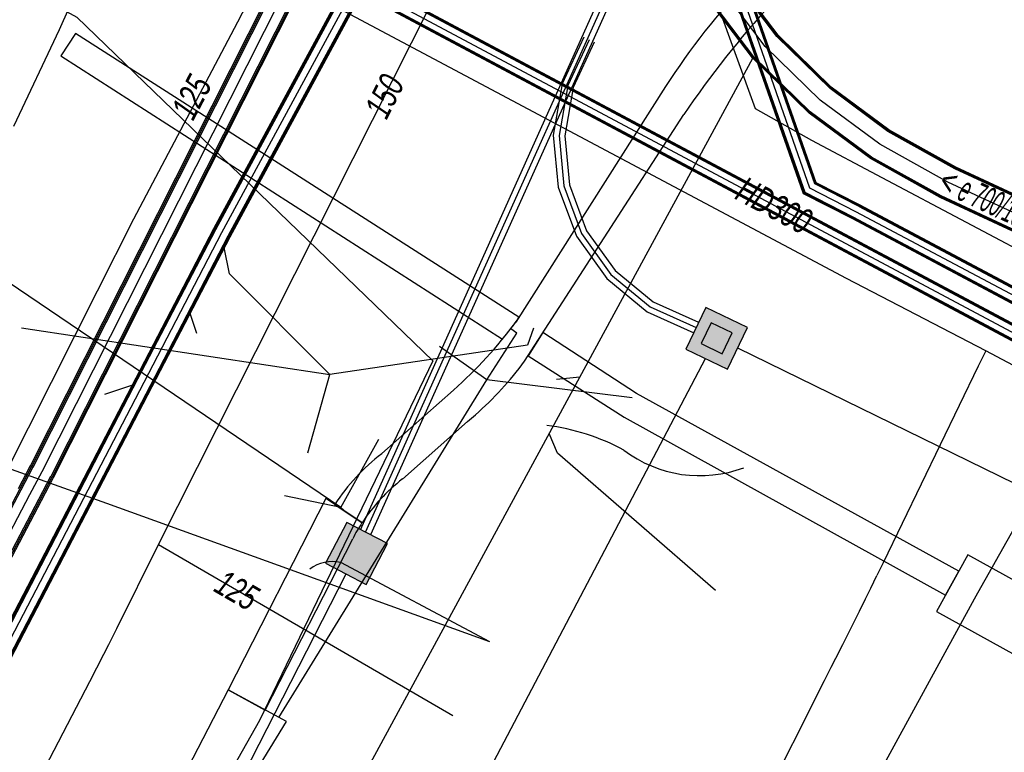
# Model space of a CAD drawing. Header units: metres. Extents: x 2695563 to 2696938, y 1260544 to 1262032.
# Tile 101 of 256: x 2696334 to 2696355, y 1260710 to 1260726. Entities that reach past the tile are written whole.
import ezdxf

# ---------------------------------------------------------------- set-up
doc = ezdxf.new("R2010")
doc.units = ezdxf.units.M
doc.linetypes.add('AUSGEZOGEN', pattern=[0])
for name, color, linetype in [('AW_LK_ Haltung Text', 7, 'AUSGEZOGEN'), ('AW_LK_Haltung', 24, 'AUSGEZOGEN'), ('EW_LK_Bauwerk_FL_Linie_Punkt', 1, 'AUSGEZOGEN'), ('EW_LK_Trasseabs', 1, 'AUSGEZOGEN'), ('EW_LK_Trasserand', 1, 'AUSGEZOGEN'), ('FM_LK_SW_BAUWERK', 94, 'AUSGEZOGEN'), ('FM_LK_SW_TRASSEKANTE', 94, 'AUSGEZOGEN'), ('GA_LK_Leitung', 32, 'AUSGEZOGEN'), ('GA_LK_Leitung_Text', 32, 'AUSGEZOGEN'), ('TV_LK_LEITUNG', 92, 'AUSGEZOGEN'), ('WA_LK_Leitung', 171, 'AUSGEZOGEN'), ('WA_LK_Leitung_Text', 171, 'AUSGEZOGEN')]:
    doc.layers.add(name, color=color, linetype=linetype)
doc.styles.add('ARIAL', font='arial.ttf')
pattern_1 = [(0, (2708005, 1273150), (6075, 6075), [6075, -6075]), (90, (2708005, 1273150), (-6075, 6075), [6075, -6075])]

# ---------------------------------------------------------------- blocks, each defined once
blk = doc.blocks.new('COMPLEXOBJECT_1623')
at = {"layer": 'EW_LK_Trasserand', "color": 1, "linetype": 'AUSGEZOGEN', "transparency": 33554687}
blk.add_line((6343.449, 10719.529), (6333.824, 10725.688), dxfattribs=at)
blk.add_lwpolyline([(6333.824, 10725.688), (6333.504, 10725.201), (6343.09, 10719.05)], dxfattribs=at)
blk.add_arc((6338.736, 10722.687), 5.674, 320.1253, 326.1732, dxfattribs=at)
blk = doc.blocks.new('COMPLEXOBJECT_1669')
at = {"layer": 'EW_LK_Trasserand', "color": 1, "linetype": 'AUSGEZOGEN', "transparency": 33554687}
blk.add_lwpolyline([(6340.043, 10715.065), (6339.453, 10715.465), (6339.258, 10715.593), (6337.135, 10711.442), (6337.942, 10711.003), (6339.843, 10714.721)], dxfattribs=at)
blk.add_arc((6342.875, 10713.188), 3.398, 146.4694, 153.1836, dxfattribs=at)
blk = doc.blocks.new('COMPLEXOBJECT_1683')
at = {"layer": 'EW_LK_Trasserand', "color": 1, "linetype": 'AUSGEZOGEN', "transparency": 33554687}
for p, q in [((6348.928, 10726.33), (6348.451, 10726.844)), ((6346.631, 10724.533), (6343.381, 10719.422)), ((6343.571, 10718.574), (6347.028, 10723.929)), ((6342.032, 10717.947), (6340.47, 10716.567)), ((6339.453, 10715.465), (6340.043, 10715.065))]:
    blk.add_line(p, q, dxfattribs=at)
blk.add_lwpolyline([(6340.924, 10716.017), (6342.333, 10717.262), (6342.504, 10717.413)], dxfattribs=at)
for centre, radius, start, end in [((6359.497, 10716.273), 15.289, 136.258, 147.2985), ((6364.625, 10711.956), 21.284, 137.5195, 145.7688), ((6335.395, 10725.371), 9.958, 311.7945, 323.3149), ((6337.751, 10722.852), 7.224, 311.1499, 323.6819), ((6343.275, 10712.958), 4.57, 127.8549, 146.7393), ((6343.243, 10712.988), 3.815, 127.4297, 147.0067)]:
    blk.add_arc(centre, radius, start, end, dxfattribs=at)
blk = doc.blocks.new('COMPLEXOBJECT_2108')
at = {"layer": 'EW_LK_Trasseabs', "color": 1, "linetype": 'AUSGEZOGEN', "transparency": 33554687}
for centre, radius, start, end in [((6343.457, 10712.419), 4.797, 61.7468, 82.8285), ((6347.374, 10718.805), 2.716, 232.6901, 290.6061)]:
    blk.add_arc(centre, radius, start, end, dxfattribs=at)

msp = doc.modelspace()

# ---------------------------------------------------------------- hatches: boundary and pattern name
at = {"layer": 'EW_LK_Bauwerk_FL_Linie_Punkt', "lineweight": 18, "transparency": 33554687}
h = msp.add_hatch(dxfattribs=at)
h.set_pattern_fill('MUSTER', color=1, scale=4050, style=0, pattern_type=2)
h.set_pattern_definition([(0, (2703955, 1269100), (4050, 4050), [4050, -4050]), (90, (2703955, 1269100), (-4050, 4050), [4050, -4050])])
h.paths.add_polyline_path([(2696354.163, 1260714.179), (2696353.485, 1260712.954), (2696356.636, 1260711.21), (2696357.314, 1260712.435)], flags=0)
at = {"layer": 'EW_LK_Trasserand', "lineweight": 18, "transparency": 33554687}
h = msp.add_hatch(dxfattribs=at)
h.set_pattern_fill('MUSTER', color=1, scale=6075, style=0, pattern_type=2)
h.set_pattern_definition(pattern_1)
h.paths.add_polyline_path([(2696344.541, 1260718.384), (2696347.998, 1260723.739), (2696348.054, 1260723.821), (2696348.11, 1260723.902), (2696348.167, 1260723.983), (2696348.223, 1260724.064), (2696348.281, 1260724.144), (2696348.338, 1260724.225), (2696348.396, 1260724.305), (2696348.455, 1260724.384), (2696348.514, 1260724.464), (2696348.573, 1260724.543), (2696348.632, 1260724.622), (2696348.692, 1260724.701), (2696348.753, 1260724.779), (2696348.813, 1260724.857), (2696348.874, 1260724.935), (2696348.935, 1260725.012), (2696348.997, 1260725.09), (2696349.059, 1260725.167), (2696349.122, 1260725.243), (2696349.184, 1260725.32), (2696349.248, 1260725.396), (2696349.311, 1260725.471), (2696349.375, 1260725.547), (2696349.439, 1260725.622), (2696349.504, 1260725.697), (2696349.568, 1260725.772), (2696349.634, 1260725.846), (2696349.699, 1260725.92), (2696349.765, 1260725.994), (2696349.831, 1260726.067), (2696349.898, 1260726.14), (2696349.421, 1260726.654), (2696349.356, 1260726.585), (2696349.29, 1260726.516), (2696349.226, 1260726.446), (2696349.162, 1260726.376), (2696349.098, 1260726.306), (2696349.035, 1260726.235), (2696348.972, 1260726.164), (2696348.909, 1260726.092), (2696348.847, 1260726.02), (2696348.786, 1260725.947), (2696348.725, 1260725.875), (2696348.664, 1260725.801), (2696348.604, 1260725.728), (2696348.544, 1260725.654), (2696348.485, 1260725.58), (2696348.426, 1260725.505), (2696348.368, 1260725.43), (2696348.31, 1260725.355), (2696348.252, 1260725.279), (2696348.195, 1260725.203), (2696348.139, 1260725.126), (2696348.083, 1260725.049), (2696348.027, 1260724.972), (2696347.972, 1260724.895), (2696347.918, 1260724.817), (2696347.864, 1260724.739), (2696347.81, 1260724.66), (2696347.757, 1260724.581), (2696347.705, 1260724.502), (2696347.653, 1260724.423), (2696347.601, 1260724.343), (2696344.351, 1260719.232), (2696344.312, 1260719.18), (2696344.273, 1260719.129), (2696344.234, 1260719.078), (2696344.194, 1260719.027), (2696344.154, 1260718.976), (2696344.113, 1260718.926), (2696344.073, 1260718.876), (2696344.032, 1260718.826), (2696343.99, 1260718.776), (2696343.949, 1260718.727), (2696343.907, 1260718.678), (2696343.864, 1260718.629), (2696343.822, 1260718.581), (2696343.779, 1260718.532), (2696343.735, 1260718.484), (2696343.692, 1260718.437), (2696343.648, 1260718.389), (2696343.604, 1260718.342), (2696343.559, 1260718.295), (2696343.514, 1260718.249), (2696343.469, 1260718.203), (2696343.424, 1260718.157), (2696343.378, 1260718.111), (2696343.332, 1260718.066), (2696343.286, 1260718.021), (2696343.239, 1260717.976), (2696343.192, 1260717.932), (2696343.145, 1260717.888), (2696343.098, 1260717.844), (2696343.05, 1260717.8), (2696343.002, 1260717.757), (2696341.44, 1260716.377), (2696341.402, 1260716.347), (2696341.364, 1260716.317), (2696341.326, 1260716.286), (2696341.289, 1260716.254), (2696341.252, 1260716.223), (2696341.216, 1260716.191), (2696341.179, 1260716.158), (2696341.144, 1260716.126), (2696341.108, 1260716.093), (2696341.073, 1260716.059), (2696341.038, 1260716.025), (2696341.004, 1260715.991), (2696340.97, 1260715.956), (2696340.936, 1260715.921), (2696340.903, 1260715.886), (2696340.87, 1260715.85), (2696340.837, 1260715.814), (2696340.805, 1260715.778), (2696340.773, 1260715.741), (2696340.742, 1260715.704), (2696340.711, 1260715.666), (2696340.68, 1260715.629), (2696340.65, 1260715.591), (2696340.62, 1260715.552), (2696340.591, 1260715.514), (2696340.562, 1260715.475), (2696340.533, 1260715.435), (2696340.505, 1260715.396), (2696340.477, 1260715.356), (2696340.45, 1260715.315), (2696340.423, 1260715.275), (2696341.013, 1260714.875), (2696341.036, 1260714.91), (2696341.06, 1260714.945), (2696341.083, 1260714.98), (2696341.108, 1260715.014), (2696341.132, 1260715.048), (2696341.157, 1260715.082), (2696341.183, 1260715.115), (2696341.208, 1260715.149), (2696341.234, 1260715.182), (2696341.261, 1260715.214), (2696341.288, 1260715.247), (2696341.315, 1260715.279), (2696341.342, 1260715.311), (2696341.37, 1260715.342), (2696341.399, 1260715.373), (2696341.427, 1260715.404), (2696341.456, 1260715.435), (2696341.485, 1260715.465), (2696341.515, 1260715.495), (2696341.545, 1260715.524), (2696341.575, 1260715.554), (2696341.605, 1260715.582), (2696341.636, 1260715.611), (2696341.667, 1260715.639), (2696341.699, 1260715.667), (2696341.731, 1260715.695), (2696341.763, 1260715.722), (2696341.795, 1260715.749), (2696341.828, 1260715.775), (2696341.861, 1260715.801), (2696341.894, 1260715.827), (2696343.303, 1260717.072), (2696343.474, 1260717.223), (2696343.512, 1260717.257), (2696343.55, 1260717.291), (2696343.588, 1260717.325), (2696343.626, 1260717.359), (2696343.663, 1260717.394), (2696343.7, 1260717.429), (2696343.737, 1260717.464), (2696343.773, 1260717.5), (2696343.81, 1260717.536), (2696343.846, 1260717.572), (2696343.881, 1260717.608), (2696343.917, 1260717.644), (2696343.952, 1260717.681), (2696343.987, 1260717.718), (2696344.022, 1260717.756), (2696344.056, 1260717.793), (2696344.091, 1260717.831), (2696344.125, 1260717.869), (2696344.158, 1260717.907), (2696344.192, 1260717.946), (2696344.225, 1260717.984), (2696344.258, 1260718.023), (2696344.29, 1260718.062), (2696344.323, 1260718.102), (2696344.355, 1260718.142), (2696344.386, 1260718.181), (2696344.418, 1260718.221), (2696344.449, 1260718.262), (2696344.48, 1260718.302), (2696344.511, 1260718.343)], flags=0)
h = msp.add_hatch(dxfattribs=at)
h.set_pattern_fill('MUSTER', color=1, scale=6075, style=0, pattern_type=2)
h.set_pattern_definition(pattern_1)
h.paths.add_polyline_path([(2696334.794, 1260725.498), (2696334.474, 1260725.011), (2696344.06, 1260718.86), (2696344.072, 1260718.875), (2696344.085, 1260718.89), (2696344.097, 1260718.905), (2696344.109, 1260718.92), (2696344.121, 1260718.935), (2696344.133, 1260718.95), (2696344.145, 1260718.965), (2696344.157, 1260718.98), (2696344.169, 1260718.995), (2696344.181, 1260719.01), (2696344.193, 1260719.026), (2696344.205, 1260719.041), (2696344.217, 1260719.056), (2696344.228, 1260719.072), (2696344.24, 1260719.087), (2696344.252, 1260719.102), (2696344.263, 1260719.118), (2696344.275, 1260719.134), (2696344.286, 1260719.149), (2696344.297, 1260719.165), (2696344.309, 1260719.18), (2696344.32, 1260719.196), (2696344.331, 1260719.212), (2696344.342, 1260719.228), (2696344.353, 1260719.243), (2696344.365, 1260719.259), (2696344.376, 1260719.275), (2696344.386, 1260719.291), (2696344.397, 1260719.307), (2696344.408, 1260719.323), (2696344.419, 1260719.339)], flags=0)
h = msp.add_hatch(dxfattribs=at)
h.set_pattern_fill('MUSTER', color=1, scale=6075, style=0, pattern_type=2)
h.set_pattern_definition(pattern_1)
h.paths.add_polyline_path([(2696346.969, 1260717.683), (2696344.941, 1260719.004), (2696344.617, 1260718.503), (2696346.701, 1260717.168), (2696353.679, 1260713.305), (2696353.969, 1260713.829)], flags=0)
h = msp.add_hatch(dxfattribs=at)
h.set_pattern_fill('MUSTER', color=1, scale=6075, style=0, pattern_type=2)
h.set_pattern_definition(pattern_1)
h.paths.add_polyline_path([(2696341.013, 1260714.875), (2696340.423, 1260715.275), (2696340.228, 1260715.403), (2696338.105, 1260711.252), (2696338.912, 1260710.813), (2696340.813, 1260714.531), (2696340.819, 1260714.542), (2696340.825, 1260714.554), (2696340.831, 1260714.565), (2696340.837, 1260714.577), (2696340.843, 1260714.588), (2696340.849, 1260714.599), (2696340.855, 1260714.611), (2696340.861, 1260714.622), (2696340.867, 1260714.633), (2696340.873, 1260714.644), (2696340.879, 1260714.656), (2696340.886, 1260714.667), (2696340.892, 1260714.678), (2696340.898, 1260714.689), (2696340.905, 1260714.7), (2696340.911, 1260714.711), (2696340.918, 1260714.723), (2696340.924, 1260714.734), (2696340.931, 1260714.745), (2696340.937, 1260714.756), (2696340.944, 1260714.767), (2696340.951, 1260714.778), (2696340.958, 1260714.789), (2696340.964, 1260714.799), (2696340.971, 1260714.81), (2696340.978, 1260714.821), (2696340.985, 1260714.832), (2696340.992, 1260714.843), (2696340.999, 1260714.854), (2696341.006, 1260714.864)], flags=0)
h = msp.add_hatch(dxfattribs=at)
h.set_pattern_fill('MUSTER', color=1, scale=6075, style=0, pattern_type=2)
h.set_pattern_definition(pattern_1)
h.paths.add_polyline_path([(2696337.657, 1260707.766), (2696339.372, 1260710.563), (2696338.105, 1260711.252), (2696330.977, 1260697.47), (2696330.869, 1260697.239), (2696331.028, 1260697.119), (2696331.209, 1260696.973), (2696331.597, 1260696.658)], flags=0)
at = {"layer": 'FM_LK_SW_BAUWERK', "transparency": 33554687}
for points in [[(2696348.943, 1260718.213), (2696349.377, 1260719.113), (2696348.477, 1260719.548), (2696348.043, 1260718.647)], [(2696348.827, 1260718.546), (2696349.044, 1260718.997), (2696348.593, 1260719.214), (2696348.376, 1260718.764)], [(2696341.569, 1260714.425), (2696340.682, 1260714.886), (2696340.22, 1260713.999), (2696341.107, 1260713.538)]]:
    msp.add_hatch(color=7, dxfattribs=at).paths.add_polyline_path(points)

# ---------------------------------------------------------------- linework, layer by layer
at = {"layer": 'AW_LK_Haltung', "linetype": 'AUSGEZOGEN', "transparency": 33554687}
for p, q in [((2696337.799, 1260721.266), (2696347.512, 1260739.242)), ((2696337.819, 1260721.255), (2696347.532, 1260739.231)), ((2696337.84, 1260721.244), (2696347.552, 1260739.22)), ((2696338.108, 1260721.102), (2696347.82, 1260739.076)), ((2696338.129, 1260721.091), (2696347.84, 1260739.065)), ((2696338.149, 1260721.08), (2696347.86, 1260739.054)), ((2696350.015, 1260725.429), (2696349.083, 1260726.662)), ((2696350.029, 1260725.442), (2696349.099, 1260726.673)), ((2696350.044, 1260725.455), (2696349.115, 1260726.684)), ((2696349.488, 1260724.965), (2696348.503, 1260726.268)), ((2696349.503, 1260724.978), (2696348.519, 1260726.279)), ((2696349.517, 1260724.991), (2696348.535, 1260726.29)), ((2696351.171, 1260724.298), (2696350.015, 1260725.429)), ((2696351.183, 1260724.313), (2696350.029, 1260725.442)), ((2696351.196, 1260724.328), (2696350.044, 1260725.455)), ((2696350.716, 1260723.764), (2696349.488, 1260724.965)), ((2696350.729, 1260723.779), (2696349.503, 1260724.978)), ((2696350.741, 1260723.794), (2696349.517, 1260724.991)), ((2696352.429, 1260723.368), (2696351.171, 1260724.298)), ((2696352.44, 1260723.385), (2696351.183, 1260724.313)), ((2696352.45, 1260723.401), (2696351.196, 1260724.328)), ((2696352.06, 1260722.795), (2696350.729, 1260723.779)), ((2696352.071, 1260722.812), (2696350.741, 1260723.794)), ((2696352.05, 1260722.779), (2696350.716, 1260723.764)), ((2696353.881, 1260722.561), (2696352.429, 1260723.368)), ((2696353.89, 1260722.578), (2696352.44, 1260723.385)), ((2696353.899, 1260722.595), (2696352.45, 1260723.401)), ((2696353.563, 1260721.937), (2696352.05, 1260722.779)), ((2696353.572, 1260721.954), (2696352.06, 1260722.795)), ((2696353.581, 1260721.971), (2696352.071, 1260722.812)), ((2696361.018, 1260719.237), (2696353.881, 1260722.561)), ((2696361.027, 1260719.255), (2696353.89, 1260722.578)), ((2696361.036, 1260719.272), (2696353.899, 1260722.595)), ((2696360.712, 1260718.608), (2696353.563, 1260721.937)), ((2696360.721, 1260718.625), (2696353.572, 1260721.954)), ((2696360.73, 1260718.643), (2696353.581, 1260721.971)), ((2696336.109, 1260718.019), (2696337.799, 1260721.266)), ((2696336.13, 1260718.009), (2696337.819, 1260721.255)), ((2696336.15, 1260717.998), (2696337.84, 1260721.244)), ((2696336.42, 1260717.858), (2696338.108, 1260721.102)), ((2696336.44, 1260717.847), (2696338.129, 1260721.091)), ((2696336.461, 1260717.837), (2696338.149, 1260721.08)), ((2696329.387, 1260705.104), (2696336.109, 1260718.019)), ((2696329.408, 1260705.094), (2696336.13, 1260718.009)), ((2696329.428, 1260705.083), (2696336.15, 1260717.998)), ((2696329.698, 1260704.943), (2696336.42, 1260717.858)), ((2696329.718, 1260704.932), (2696336.44, 1260717.847)), ((2696329.739, 1260704.922), (2696336.461, 1260717.837))]:
    msp.add_line(p, q, dxfattribs=at)
at = {"layer": 'AW_LK_Haltung', "color": 255, "transparency": 33554687}
for p, q in [((2696337.974, 1260721.173), (2696347.686, 1260739.148)), ((2696349.766, 1260725.21), (2696348.809, 1260726.476)), ((2696350.956, 1260724.046), (2696349.766, 1260725.21)), ((2696352.25, 1260723.09), (2696350.956, 1260724.046)), ((2696353.731, 1260722.266), (2696352.25, 1260723.09)), ((2696360.874, 1260718.94), (2696353.731, 1260722.266)), ((2696336.285, 1260717.928), (2696337.974, 1260721.173)), ((2696329.563, 1260705.013), (2696336.285, 1260717.928))]:
    msp.add_line(p, q, dxfattribs=at)
at = {"layer": 'AW_LK_Haltung', "color": 24, "linetype": 'AUSGEZOGEN', "transparency": 33554687}
for p, q in [((2696339.64, 1260706.79), (2696349.493, 1260724.959)), ((2696337.427, 1260718.985), (2696337.273, 1260719.441)), ((2696333.626, 1260719.111), (2696340.313, 1260718.098)), ((2696339.836, 1260716.392), (2696340.313, 1260718.098)), ((2696345.236, 1260717.995), (2696345.742, 1260718.042)), ((2696335.43, 1260717.67), (2696336.06, 1260717.88))]:
    msp.add_line(p, q, dxfattribs=at)
for points in [[(2696340.313, 1260718.098), (2696338.14, 1260720.28), (2696338.02, 1260720.85)], [(2696344.733, 1260719.099), (2696344.606, 1260718.734), (2696340.313, 1260718.098)], [(2696348.685, 1260713.409), (2696345.254, 1260716.389), (2696345.074, 1260716.811)]]:
    msp.add_lwpolyline(points, dxfattribs=at)
at = {"layer": 'EW_LK_Bauwerk_FL_Linie_Punkt', "color": 1, "linetype": 'AUSGEZOGEN', "transparency": 33554687}
msp.add_line((2696335.474, 1260715.292), (2696327.602, 1260718.106), dxfattribs=at)
msp.add_lwpolyline([(2696354.163, 1260714.179), (2696353.485, 1260712.954), (2696356.636, 1260711.21), (2696357.314, 1260712.435), (2696354.163, 1260714.179)], close=True, dxfattribs=at)
at = {"layer": 'EW_LK_Trasseabs', "color": 1, "linetype": 'AUSGEZOGEN', "transparency": 33554687}
for p, q in [((2696340.557, 1260715.211), (2696332.209, 1260720.85)), ((2696343.724, 1260717.981), (2696342.697, 1260718.705)), ((2696339.206, 1260710.654), (2696343.724, 1260717.981)), ((2696346.875, 1260717.585), (2696343.724, 1260717.981)), ((2696340.557, 1260715.211), (2696341.38, 1260716.69)), ((2696340.557, 1260715.211), (2696339.329, 1260715.462)), ((2696343.788, 1260712.294), (2696335.474, 1260715.292)), ((2696340.557, 1260715.211), (2696340.672, 1260715.106)), ((2696343.788, 1260712.294), (2696340.55, 1260714.016))]:
    msp.add_line(p, q, dxfattribs=at)
for points in [[(2696333.456, 1260723.484), (2696334.45, 1260725.584), (2696338.124, 1260733.819)], [(2696343.724, 1260717.981), (2696344.375, 1260718.989), (2696344.24, 1260719.087)]]:
    msp.add_lwpolyline(points, dxfattribs=at)
msp.add_arc((2696340.374, 1260713.189), 0.845, 77.9837, 126.008, dxfattribs=at)
at = {"layer": 'EW_LK_Trasserand', "color": 1, "linetype": 'AUSGEZOGEN', "transparency": 33554687}
for points in [[(2696346.969, 1260717.683), (2696344.941, 1260719.004), (2696344.617, 1260718.503), (2696346.701, 1260717.168), (2696353.679, 1260713.305), (2696353.969, 1260713.829), (2696346.969, 1260717.683)], [(2696337.657, 1260707.766), (2696339.372, 1260710.563), (2696338.105, 1260711.252), (2696330.977, 1260697.47), (2696330.869, 1260697.239), (2696331.028, 1260697.119), (2696331.209, 1260696.973), (2696331.597, 1260696.658), (2696337.657, 1260707.766)]]:
    msp.add_lwpolyline(points, close=True, dxfattribs=at)
at = {"layer": 'FM_LK_SW_BAUWERK', "color": 94, "transparency": 33554687}
for points in [[(2696348.943, 1260718.213), (2696349.377, 1260719.113), (2696348.477, 1260719.548), (2696348.043, 1260718.647), (2696348.943, 1260718.213)], [(2696348.827, 1260718.546), (2696349.044, 1260718.997), (2696348.593, 1260719.214), (2696348.376, 1260718.764), (2696348.827, 1260718.546)], [(2696341.569, 1260714.425), (2696340.682, 1260714.886), (2696340.22, 1260713.999), (2696341.107, 1260713.538), (2696341.569, 1260714.425)]]:
    msp.add_lwpolyline(points, close=True, dxfattribs=at)
at = {"layer": 'FM_LK_SW_TRASSEKANTE', "linetype": 'AUSGEZOGEN', "transparency": 33554687}
for p, q in [((2696340.978, 1260714.724), (2696349.757, 1260734.253)), ((2696341.206, 1260714.622), (2696349.983, 1260734.147)), ((2696345.827, 1260725.413), (2696345.357, 1260724.401)), ((2696346.053, 1260725.307), (2696345.598, 1260724.325)), ((2696345.357, 1260724.401), (2696345.165, 1260723.285)), ((2696345.598, 1260724.325), (2696345.417, 1260723.275)), ((2696345.165, 1260723.285), (2696345.27, 1260722.158)), ((2696345.417, 1260723.275), (2696345.516, 1260722.214)), ((2696345.27, 1260722.158), (2696345.666, 1260721.097)), ((2696345.516, 1260722.214), (2696345.889, 1260721.215)), ((2696345.889, 1260721.215), (2696346.508, 1260720.348)), ((2696345.666, 1260721.097), (2696346.324, 1260720.176)), ((2696346.324, 1260720.176), (2696347.199, 1260719.458)), ((2696346.508, 1260720.348), (2696347.332, 1260719.672)), ((2696347.332, 1260719.672), (2696348.319, 1260719.228)), ((2696347.199, 1260719.458), (2696348.217, 1260719))]:
    msp.add_line(p, q, dxfattribs=at)
at = {"layer": 'FM_LK_SW_TRASSEKANTE', "color": 255, "transparency": 33554687}
for p, q in [((2696341.092, 1260714.673), (2696349.87, 1260734.2)), ((2696345.94, 1260725.36), (2696345.478, 1260724.363)), ((2696345.478, 1260724.363), (2696345.291, 1260723.28)), ((2696345.291, 1260723.28), (2696345.393, 1260722.186)), ((2696345.393, 1260722.186), (2696345.777, 1260721.156)), ((2696345.777, 1260721.156), (2696346.416, 1260720.262)), ((2696346.416, 1260720.262), (2696347.266, 1260719.565)), ((2696347.266, 1260719.565), (2696348.268, 1260719.114))]:
    msp.add_line(p, q, dxfattribs=at)
at = {"layer": 'FM_LK_SW_TRASSEKANTE', "color": 94, "linetype": 'AUSGEZOGEN', "transparency": 33554687}
for p, q in [((2696341.9, 1260705.94), (2696348.466, 1260718.443)), ((2696337.422, 1260707.426), (2696340.669, 1260713.766))]:
    msp.add_line(p, q, dxfattribs=at)
msp.add_lwpolyline([(2696349.166, 1260718.675), (2696384.231, 1260701.521), (2696385.373, 1260700.692), (2696390.14, 1260697.236)], dxfattribs=at)
at = {"layer": 'GA_LK_Leitung', "linetype": 'AUSGEZOGEN', "transparency": 33554687}
for p, q in [((2696373.993, 1260709.096), (2696338.79, 1260727.872)), ((2696373.997, 1260709.115), (2696338.815, 1260727.88)), ((2696374.001, 1260709.134), (2696338.84, 1260727.888)), ((2696373.925, 1260708.792), (2696338.39, 1260727.746)), ((2696373.929, 1260708.811), (2696338.415, 1260727.754)), ((2696373.933, 1260708.83), (2696338.44, 1260727.762))]:
    msp.add_line(p, q, dxfattribs=at)
at = {"layer": 'GA_LK_Leitung', "color": 255, "linetype": 'AUSGEZOGEN', "transparency": 33554687}
msp.add_line((2696373.963, 1260708.963), (2696338.615, 1260727.817), dxfattribs=at)
at = {"layer": 'GA_LK_Leitung', "color": 32, "linetype": 'AUSGEZOGEN', "transparency": 33554687}
msp.add_line((2696333.273, 1260715.947), (2696335.273, 1260719.91), dxfattribs=at)
for points in [[(2696472.06, 1260731.059), (2696412.35, 1260714.68), (2696409.392, 1260713.831), (2696392.357, 1260709.276), (2696373.88, 1260708.356), (2696359.308, 1260716.086), (2696358.798, 1260716.357), (2696358.261, 1260716.642), (2696354.55, 1260718.61), (2696351.53, 1260720.18), (2696339.181, 1260726.752), (2696338.91, 1260726.897)], [(2696335.273, 1260719.91), (2696336.061, 1260721.472), (2696338.175, 1260725.476), (2696338.32, 1260725.75), (2696338.91, 1260726.897)], [(2696354.55, 1260718.61), (2696354.386, 1260718.272), (2696352.323, 1260714.006), (2696352.189, 1260713.73)], [(2696346.952, 1260703.295), (2696351.054, 1260711.456), (2696351.198, 1260711.741), (2696351.299, 1260711.941), (2696351.448, 1260712.236), (2696351.812, 1260712.957), (2696351.944, 1260713.227), (2696352.058, 1260713.46), (2696352.189, 1260713.73)]]:
    msp.add_lwpolyline(points, dxfattribs=at)
at = {"layer": 'TV_LK_LEITUNG', "color": 92, "linetype": 'AUSGEZOGEN', "transparency": 33554687}
msp.add_lwpolyline([(2696232.515, 1260783.301), (2696233.724, 1260782.455), (2696241.25, 1260777.185), (2696289.293, 1260750.789), (2696334.823, 1260725.848), (2696342.548, 1260718.394), (2696338.789, 1260710.585), (2696331.289, 1260697.324), (2696325.628, 1260686.061), (2696334.387, 1260681.552)], dxfattribs=at)
at = {"layer": 'WA_LK_Leitung', "linetype": 'AUSGEZOGEN', "transparency": 33554687}
for p, q in [((2696333.818, 1260716.115), (2696343.467, 1260735.225)), ((2696333.846, 1260716.101), (2696343.495, 1260735.211)), ((2696333.874, 1260716.087), (2696343.523, 1260735.197)), ((2696334.264, 1260715.889), (2696343.913, 1260734.999)), ((2696334.292, 1260715.875), (2696343.941, 1260734.985)), ((2696334.32, 1260715.861), (2696343.969, 1260734.971)), ((2696350.597, 1260722.016), (2696346.392, 1260734.027)), ((2696350.612, 1260722.03), (2696346.41, 1260734.034)), ((2696350.628, 1260722.043), (2696346.427, 1260734.041)), ((2696350.84, 1260722.229), (2696346.673, 1260734.135)), ((2696350.856, 1260722.242), (2696346.69, 1260734.142)), ((2696350.871, 1260722.256), (2696346.708, 1260734.149)), ((2696351.792, 1260721.745), (2696350.84, 1260722.229)), ((2696351.8, 1260721.762), (2696350.856, 1260722.242)), ((2696351.809, 1260721.778), (2696350.871, 1260722.256)), ((2696351.655, 1260721.478), (2696350.597, 1260722.016)), ((2696351.664, 1260721.494), (2696350.612, 1260722.03)), ((2696351.672, 1260721.511), (2696350.628, 1260722.043)), ((2696368.666, 1260712.764), (2696351.794, 1260721.744)), ((2696368.673, 1260712.782), (2696351.802, 1260721.76)), ((2696368.679, 1260712.8), (2696351.811, 1260721.777)), ((2696368.561, 1260712.48), (2696351.653, 1260721.479)), ((2696368.567, 1260712.498), (2696351.662, 1260721.496)), ((2696368.574, 1260712.516), (2696351.67, 1260721.512)), ((2696333.558, 1260715.621), (2696333.82, 1260716.119)), ((2696333.586, 1260715.606), (2696333.848, 1260716.104)), ((2696333.613, 1260715.592), (2696333.875, 1260716.09)), ((2696334.001, 1260715.388), (2696334.263, 1260715.886)), ((2696334.028, 1260715.374), (2696334.29, 1260715.872)), ((2696334.056, 1260715.359), (2696334.318, 1260715.857)), ((2696326.326, 1260701.807), (2696333.586, 1260715.606)), ((2696326.354, 1260701.792), (2696333.613, 1260715.592)), ((2696326.742, 1260701.59), (2696334.001, 1260715.388)), ((2696326.77, 1260701.575), (2696334.028, 1260715.374)), ((2696326.797, 1260701.561), (2696334.056, 1260715.359))]:
    msp.add_line(p, q, dxfattribs=at)
at = {"layer": 'WA_LK_Leitung', "color": 255, "linetype": 'AUSGEZOGEN', "transparency": 33554687}
for p, q in [((2696334.069, 1260715.988), (2696343.718, 1260735.098)), ((2696350.734, 1260722.136), (2696346.55, 1260734.088)), ((2696351.732, 1260721.628), (2696350.734, 1260722.136)), ((2696368.62, 1260712.64), (2696351.732, 1260721.628)), ((2696333.807, 1260715.49), (2696334.069, 1260715.988)), ((2696326.548, 1260701.691), (2696333.807, 1260715.49))]:
    msp.add_line(p, q, dxfattribs=at)
at = {"layer": 'WA_LK_Leitung', "color": 7, "linetype": 'AUSGEZOGEN', "transparency": 33554687}
for p, q in [((2696336.596, 1260714.408), (2696342.986, 1260710.696)), ((2696354.3, 1260713.22), (2696348.45, 1260702.517)), ((2696335.517, 1260712.237), (2696335.69, 1260712.584))]:
    msp.add_line(p, q, dxfattribs=at)
for points in [[(2696345.907, 1260732.809), (2696346.375, 1260732.596), (2696347.069, 1260730.687), (2696349.547, 1260723.866), (2696350.769, 1260723.178)], [(2696335.69, 1260712.584), (2696336.596, 1260714.408), (2696344.198, 1260729.487)], [(2696350.769, 1260723.178), (2696352.297, 1260722.369), (2696357.79, 1260719.46), (2696368.85, 1260713.59), (2696379.82, 1260711.05), (2696392.79, 1260711.74), (2696403.37, 1260714.7), (2696410.418, 1260716.646), (2696410.83, 1260716.76), (2696411.438, 1260716.927), (2696424.51, 1260720.52), (2696424.892, 1260720.629)], [(2696357.79, 1260719.46), (2696357.586, 1260719.082), (2696357.17, 1260718.31), (2696354.375, 1260713.353), (2696354.3, 1260713.22)], [(2696317.397, 1260677.352), (2696335.104, 1260711.432), (2696335.413, 1260712.027), (2696335.517, 1260712.237)]]:
    msp.add_lwpolyline(points, dxfattribs=at)

# ---------------------------------------------------------------- block references
at = {"layer": 'EW_LK_Trasseabs', "color": 1, "linetype": 'AUSGEZOGEN', "lineweight": -3, "transparency": 33554687}
msp.add_blockref('COMPLEXOBJECT_2108', (2690000.97, 1249999.81), dxfattribs=at)
at = {"layer": 'EW_LK_Trasserand', "color": 1, "linetype": 'AUSGEZOGEN', "lineweight": -3, "transparency": 33554687}
for name in ['COMPLEXOBJECT_1683', 'COMPLEXOBJECT_1623', 'COMPLEXOBJECT_1669']:
    msp.add_blockref(name, (2690000.97, 1249999.81), dxfattribs=at)

# ---------------------------------------------------------------- texts
at = {"layer": 'AW_LK_ Haltung Text', "color": 24, "transparency": 33554687, "insert": (2696354.67, 1260721.855), "char_height": 0.55705, "width": 3.40438, "attachment_point": 5, "rotation": 335.0322, "style": 'ARIAL'}
msp.add_mtext('\\A1;{\\fArial|i1|b0;\\H0.557054;\\W0.700000;\\C24;< \\W0.490000;e 700/1050}\\P', dxfattribs=at)
at = {"layer": 'GA_LK_Leitung_Text', "color": 32, "transparency": 33554687, "char_height": 0.55825, "attachment_point": 5, "style": 'ARIAL'}
for s, insert, width, rotation in [('\\A1;{\\fArial|i1|b0;\\H0.558250;\\W0.700000;\\C32;125}\\P', (2696337.315, 1260724.112), 1.10806, 62.1666), ('\\A1;{\\fArial|i1|b0;\\H0.558250;\\W0.700000;\\C32;HD300}\\P', (2696349.957, 1260721.761), 1.90938, 331.9092)]:
    msp.add_mtext(s, dxfattribs=dict(at, insert=insert, width=width, rotation=rotation))
at = {"layer": 'WA_LK_Leitung_Text', "color": 7, "transparency": 33554687, "char_height": 0.55426, "width": 1.10014, "attachment_point": 5, "style": 'ARIAL'}
for s, insert, rotation in [('\\A1;{\\fArial|i1|b0;\\H0.554263;\\W0.700000;\\C7;150}\\P', (2696341.504, 1260724.132), 63.2457), ('\\A1;{\\fArial|i1|b0;\\H0.554263;\\W0.700000;\\C7;125}\\P', (2696338.295, 1260713.414), 329.8473)]:
    msp.add_mtext(s, dxfattribs=dict(at, insert=insert, rotation=rotation))

doc.saveas('drawing.dxf')
